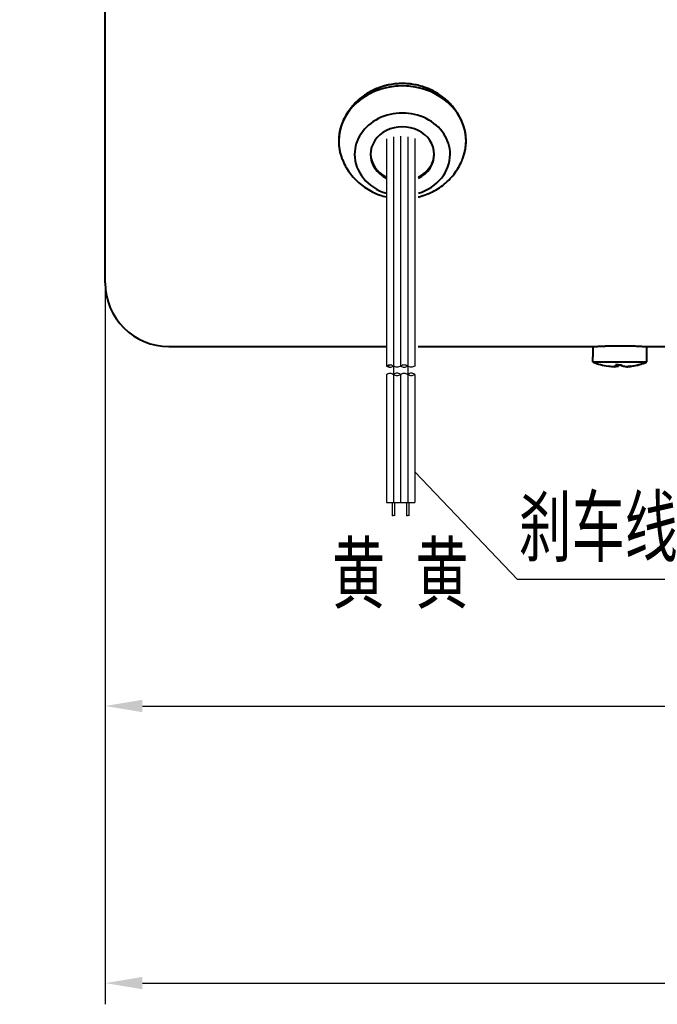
# Model space of a CAD drawing. Header units: inches. Extents: x -753 to 5070, y -3075 to 1581.
# Tile 163 of 178: x 4519 to 4579, y 333 to 426. Entities that reach past the tile are written whole.
import ezdxf

# ---------------------------------------------------------------- set-up
doc = ezdxf.new("R2010")
doc.units = ezdxf.units.IN
doc.header["$LTSCALE"] = 10
doc.header["$MEASUREMENT"] = 0
doc.linetypes.add('CENTER', pattern=[10.16, 6.35, -1.27, 1.27, -1.27])
for name, color, linetype in [('1轮廓实线层', 7, 'Continuous'), ('2细线层', 4, 'Continuous'), ('3中心线层', 1, 'CENTER'), ('5剖面线层', 2, 'Continuous'), ('6文字层', 3, 'Continuous'), ('7标注层', 4, 'Continuous')]:
    doc.layers.add(name, color=color, linetype=linetype)
doc.layers.add('图层2', color=4, linetype='Continuous', lineweight=40)
doc.styles.add('PC_TEXTSTYLE', font='isocp.shx', dxfattribs={"width": 0.8, "bigfont": 'HZFS.SHX'})
doc.styles.add('TH_GBDIM', font='romans.shx', dxfattribs={"width": 0.8, "bigfont": 'gbcbig.shx'})
doc.dimstyles.new('TH_GBDIM', dxfattribs={"dimtxt": 3.5, "dimasz": 2.5, "dimexe": 2, "dimexo": 0, "dimgap": 1, "dimtad": 1, "dimdec": 4, "dimdsep": 46, "dimtxsty": 'TH_GBDIM', "dimcen": 0.09, "dimclrd": 4, "dimclre": 4, "dimclrt": 3, "dimadec": 0, "dimazin": 0, "dimtfac": 1, "dimtdec": 4, "dimtmove": 0, "dimatfit": 3, "dimfxl": 1, "dimtzin": 0, "dimarcsym": 0})

# ---------------------------------------------------------------- blocks, each defined once
blk = doc.blocks.new('*D592')
at = {"layer": '7标注层', "color": 4, "lineweight": -2, "transparency": 16777216}
for p, q in [((4526.751, 452.54), (4526.751, 333.359)), ((4778.75, 452.54), (4778.75, 333.359)), ((4530.251, 335.359), (4775.25, 335.359))]:
    blk.add_line(p, q, dxfattribs=at)
at = {"layer": '7标注层', "color": 4, "transparency": 16777216}
for points in [[(4530.251, 335.942), (4530.251, 334.775), (4526.751, 335.359)], [(4775.25, 335.942), (4775.25, 334.775), (4778.75, 335.359)]]:
    blk.add_solid(points, dxfattribs=at)
at = {"layer": 'Defpoints', "color": 0, "transparency": 16777216}
for p in [(4526.751, 452.54), (4778.75, 452.54), (4778.75, 335.359)]:
    blk.add_point(p, dxfattribs=at)
at = {"layer": '7标注层', "color": 3, "transparency": 16777216, "insert": (4655.75, 339.109), "char_height": 5.5, "attachment_point": 5, "style": 'TH_GBDIM'}
blk.add_mtext('252', dxfattribs=at)
blk = doc.blocks.new('*D593')
at = {"layer": '7标注层', "color": 4, "lineweight": -2, "transparency": 16777216}
for p, q in [((4658.751, 474.115), (4658.751, 359.481)), ((4526.751, 452.54), (4526.751, 359.481)), ((4530.251, 361.481), (4655.251, 361.481))]:
    blk.add_line(p, q, dxfattribs=at)
at = {"layer": '7标注层', "color": 4, "transparency": 16777216}
for points in [[(4530.251, 362.064), (4530.251, 360.897), (4526.751, 361.481)], [(4655.251, 362.064), (4655.251, 360.897), (4658.751, 361.481)]]:
    blk.add_solid(points, dxfattribs=at)
at = {"layer": 'Defpoints', "color": 0, "transparency": 16777216}
for p in [(4658.751, 474.115), (4526.751, 452.54), (4658.751, 361.481)]:
    blk.add_point(p, dxfattribs=at)
at = {"layer": '7标注层', "color": 3, "transparency": 16777216, "insert": (4595.001, 365.231), "char_height": 5.5, "attachment_point": 5, "style": 'TH_GBDIM'}
blk.add_mtext('132', dxfattribs=at)

msp = doc.modelspace()

# ---------------------------------------------------------------- hatches: boundary and pattern name
at = {"layer": '5剖面线层'}
h = msp.add_hatch(dxfattribs=at)
h.set_pattern_fill('ANSI31', color=256, scale=0.444444, angle=90, style=0)
h.set_pattern_definition([(45, (4450.68, 282.7603), (0.997805, -0.997805), [])])
edge = h.paths.add_edge_path()
edge.add_spline(control_points=[(4553.917, 393.525), (4553.806, 393.581), (4553.584, 393.692), (4553.362, 393.581), (4553.251, 393.525)], knot_values=[0, 0, 0, 0, 0.351364, 0.702728, 0.702728, 0.702728, 0.702728], degree=3, periodic=0)
edge.add_spline(control_points=[(4553.251, 393.525), (4553.362, 393.47), (4553.584, 393.359), (4553.806, 393.47), (4553.917, 393.525)], knot_values=[0, 0, 0, 0, 0.351364, 0.702728, 0.702728, 0.702728, 0.702728], degree=3, periodic=0)
h = msp.add_hatch(dxfattribs=at)
h.set_pattern_fill('ANSI31', color=256, scale=0.444444, angle=90, style=0)
h.set_pattern_definition([(45, (4449.3467, 282.7603), (0.997805, -0.997805), [])])
edge = h.paths.add_edge_path()
edge.add_spline(control_points=[(4555.251, 392.748), (4555.362, 392.692), (4555.584, 392.581), (4555.806, 392.692), (4555.917, 392.748)], knot_values=[0, 0, 0, 0, 0.351364, 0.702728, 0.702728, 0.702728, 0.702728], degree=3, periodic=0)
edge.add_spline(control_points=[(4555.917, 392.748), (4555.806, 392.803), (4555.584, 392.914), (4555.362, 392.803), (4555.251, 392.748)], knot_values=[0, 0, 0, 0, 0.351364, 0.702728, 0.702728, 0.702728, 0.702728], degree=3, periodic=0)

# ---------------------------------------------------------------- linework, layer by layer
at = {"color": 4}
msp.add_line((4582.066, 373.411), (4565.597, 373.411), dxfattribs=at)
at = {"layer": '1轮廓实线层'}
for p, q in [((4553.251, 414.961), (4553.251, 393.525)), ((4554.584, 415.19), (4554.584, 393.525)), ((4555.917, 414.983), (4555.917, 393.525)), ((4553.251, 392.748), (4553.251, 380.677)), ((4554.584, 392.748), (4554.584, 380.677)), ((4555.917, 392.748), (4555.917, 380.677)), ((4553.251, 380.677), (4555.917, 380.677)), ((4553.794, 380.677), (4553.794, 379.419)), ((4554.017, 380.677), (4554.017, 379.419)), ((4555.143, 380.677), (4555.143, 379.419)), ((4555.365, 380.677), (4555.365, 379.419))]:
    msp.add_line(p, q, dxfattribs=at)
for points in [[(4553.917, 393.525), (4553.584, 393.637), (4553.251, 393.525)], [(4555.251, 393.525), (4554.917, 393.637), (4554.584, 393.525)], [(4553.251, 393.525), (4553.584, 393.414), (4553.917, 393.525)], [(4553.251, 392.748), (4553.584, 392.859), (4553.917, 392.748)], [(4554.584, 393.525), (4554.251, 393.414), (4553.917, 393.525)], [(4554.584, 392.748), (4554.251, 392.859), (4553.917, 392.748)], [(4553.917, 392.748), (4554.251, 392.637), (4554.584, 392.748)], [(4554.584, 393.525), (4554.917, 393.414), (4555.251, 393.525)], [(4554.584, 392.748), (4554.917, 392.859), (4555.251, 392.748)], [(4555.917, 393.525), (4555.584, 393.414), (4555.251, 393.525)], [(4555.917, 392.748), (4555.584, 392.859), (4555.251, 392.748)], [(4555.251, 392.748), (4555.584, 392.637), (4555.917, 392.748)]]:
    msp.add_spline(points, degree=3, dxfattribs=at)
at = {"layer": '2细线层'}
for points in [[(4554.017, 379.419), (4553.911, 379.442), (4553.814, 379.397), (4553.794, 379.419)], [(4555.365, 379.419), (4555.259, 379.442), (4555.162, 379.397), (4555.143, 379.419)]]:
    msp.add_spline(points, degree=3, dxfattribs=at)
at = {"layer": '3中心线层'}
for p, q in [((4553.917, 415.132), (4553.917, 388.492)), ((4555.251, 415.142), (4555.251, 388.492)), ((4553.917, 393.525), (4553.917, 380.677)), ((4555.251, 393.525), (4555.251, 380.677))]:
    msp.add_line(p, q, dxfattribs=at)
at = {"layer": '7标注层'}
msp.add_lwpolyline([(4555.917, 383.554), (4565.597, 373.411)], dxfattribs=at)
at = {"layer": '图层2', "color": 0}
for p, q in [((4526.751, 401.365), (4526.751, 466.865)), ((4532.751, 395.365), (4553.251, 395.365)), ((4556.251, 395.365), (4572.701, 395.365)), ((4572.701, 395.365), (4572.701, 394.39)), ((4577.769, 395.365), (4579.751, 395.365)), ((4577.801, 394.39), (4577.801, 395.367)), ((4572.703, 394.39), (4572.701, 394.39)), ((4572.703, 393.915), (4572.703, 394.39)), ((4572.703, 393.915), (4577.745, 393.915)), ((4577.745, 394.39), (4577.745, 393.915)), ((4577.801, 394.39), (4577.745, 394.39)), ((4577.798, 393.915), (4577.798, 394.39))]:
    msp.add_line(p, q, dxfattribs=at)
msp.add_arc((4532.751, 401.365), 6, 180, 270, dxfattribs=at)
for centre, major_axis, ratio, start_param, end_param in [((4554.751, 414.74), (-6, 0), 0.866025, 3.141593, 6.283185), ((4554.751, 414.74), (6, 0), 0.866025, 0, 3.141593), ((4554.751, 414.74), (6, 0), 0.866025, 0, 3.141593), ((4554.751, 413.49), (4.5, 0), 0.866025, 0, 3.141593), ((4554.751, 413.49), (4.5, 0), 0.866025, 0, 3.141593), ((4554.751, 413.49), (3, 0), 0.866025, 0, 3.141593), ((4554.751, 413.49), (3, 0), 0.866025, 0, 3.141593), ((4554.751, 414.74), (-6, 0), 0.866025, 0, 0.318823), ((4554.751, 414.74), (6, 0), 0.866025, 3.141593, 3.438277), ((4554.751, 414.74), (6, 0), 0.866025, 3.141593, 3.438277), ((4554.751, 414.74), (-6, 0), 0.866025, 2.795036, 3.141593), ((4554.751, 414.74), (6, 0), 0.866025, 5.985618, 6.283185), ((4554.751, 414.74), (6, 0), 0.866025, 5.985618, 6.283185), ((4554.751, 413.49), (4.5, 0), 0.866025, 3.141593, 4.371624), ((4554.751, 413.49), (4.5, 0), 0.866025, 3.141593, 4.371624), ((4554.751, 413.59), (-3, 0), 0.866025, 0.01934, 1.039573), ((4554.751, 413.49), (3, 0), 0.866025, 3.141593, 4.182245), ((4554.751, 413.49), (3, 0), 0.866025, 3.141593, 4.182245), ((4554.751, 413.49), (4.5, 0), 0.866025, 5.056295, 6.283185), ((4554.751, 413.49), (4.5, 0), 0.866025, 5.056295, 6.283185), ((4554.751, 413.49), (3, 0), 0.866025, 5.243613, 6.283185), ((4554.751, 413.49), (3, 0), 0.866025, 5.243613, 6.283185), ((4554.751, 413.59), (-3, 0), 0.866025, 2.102707, 3.12235), ((4575.224, 400.165), (0, 6.742), 0.996514, 2.756944, 2.980879), ((4575.434, 398.325), (6.081, 0.606), 0.764193, 4.58149, 4.628733), ((4575.224, 400.165), (0, 6.742), 0.996514, 3.301833, 3.526241), ((4575.277, 400.165), (0, -6.742), 0.996514, 0.163379, 0.384649)]:
    msp.add_ellipse(centre, major_axis=major_axis, ratio=ratio, start_param=start_param, end_param=end_param, dxfattribs=at)
for points, knots in [([(4560.751, 414.74), (4560.751, 414.909), (4560.741, 415.08), (4560.717, 415.296), (4560.711, 415.339), (4560.699, 415.425), (4560.679, 415.554), (4560.654, 415.681), (4560.596, 415.936), (4560.501, 416.272), (4560.369, 416.601), (4560.255, 416.845), (4560.215, 416.926), (4560.131, 417.087), (4560.086, 417.167), (4559.947, 417.401), (4559.745, 417.705), (4559.512, 417.992), (4559.326, 418.199), (4559.262, 418.267), (4559.163, 418.368), (4559.129, 418.401), (4559.061, 418.467), (4559.027, 418.499), (4558.852, 418.66), (4558.707, 418.782), (4558.404, 419.012), (4558.247, 419.12), (4557.923, 419.322), (4557.755, 419.416), (4557.538, 419.524), (4557.494, 419.546), (4557.406, 419.587), (4557.361, 419.608), (4557.227, 419.667), (4557.137, 419.704), (4556.865, 419.81), (4556.496, 419.934), (4556.116, 420.024), (4555.828, 420.078), (4555.731, 420.094), (4555.584, 420.115), (4555.535, 420.121), (4555.437, 420.132), (4555.387, 420.138), (4555.141, 420.16), (4554.945, 420.169), (4554.553, 420.169), (4554.357, 420.16), (4553.968, 420.124), (4553.773, 420.097), (4553.531, 420.051), (4553.482, 420.042), (4553.385, 420.021), (4553.241, 419.989), (4553.099, 419.952), (4552.817, 419.871), (4552.449, 419.747), (4552.095, 419.59), (4551.835, 419.46), (4551.749, 419.415), (4551.622, 419.343), (4551.58, 419.319), (4551.496, 419.27), (4551.455, 419.245), (4551.251, 419.117), (4551.093, 419.009), (4550.792, 418.779), (4550.647, 418.658), (4550.37, 418.404), (4550.238, 418.27), (4550.082, 418.095), (4550.051, 418.06), (4549.99, 417.989), (4549.901, 417.881), (4549.816, 417.772), (4549.653, 417.55), (4549.452, 417.246), (4549.284, 416.928), (4549.171, 416.684), (4549.135, 416.601), (4549.069, 416.435), (4549.038, 416.351), (4548.952, 416.1), (4548.857, 415.764), (4548.799, 415.424), (4548.77, 415.168), (4548.763, 415.083), (4548.756, 414.954), (4548.754, 414.911), (4548.751, 414.826), (4548.751, 414.782), (4548.751, 414.74)], [0, 0, 0, 0, 0.03125, 0.03125, 0.039063, 0.039063, 0.046875, 0.0625, 0.0625, 0.09375, 0.125, 0.125, 0.140625, 0.140625, 0.15625, 0.15625, 0.1875, 0.21875, 0.21875, 0.234375, 0.234375, 0.242188, 0.242188, 0.25, 0.25, 0.28125, 0.28125, 0.3125, 0.3125, 0.34375, 0.34375, 0.351563, 0.351563, 0.359375, 0.359375, 0.375, 0.375, 0.40625, 0.4375, 0.4375, 0.453125, 0.453125, 0.460938, 0.460938, 0.46875, 0.46875, 0.5, 0.5, 0.53125, 0.53125, 0.5625, 0.5625, 0.570313, 0.570313, 0.578125, 0.59375, 0.59375, 0.625, 0.65625, 0.65625, 0.671875, 0.671875, 0.679688, 0.679688, 0.6875, 0.6875, 0.71875, 0.71875, 0.75, 0.75, 0.78125, 0.78125, 0.789063, 0.789063, 0.796875, 0.8125, 0.8125, 0.84375, 0.875, 0.875, 0.890625, 0.890625, 0.90625, 0.90625, 0.9375, 0.96875, 0.96875, 0.984375, 0.984375, 0.992188, 0.992188, 1, 1, 1, 1]), ([(4549.022, 413.225), (4549.044, 413.148), (4549.142, 412.849), (4549.39, 412.354), (4549.77, 411.754), (4550.226, 411.205), (4550.747, 410.712), (4551.329, 410.283), (4551.963, 409.923), (4552.607, 409.652), (4553.045, 409.522), (4553.249, 409.472)], [0, 0, 0, 0, 0.040502, 0.16103, 0.281655, 0.402618, 0.524135, 0.646383, 0.769487, 0.893513, 1, 1, 1, 1]), ([(4549.022, 413.225), (4549.044, 413.148), (4549.142, 412.849), (4549.39, 412.354), (4549.77, 411.754), (4550.226, 411.205), (4550.747, 410.712), (4551.329, 410.283), (4551.963, 409.923), (4552.607, 409.652), (4553.045, 409.522), (4553.249, 409.472)], [0, 0, 0, 0, 0.040502, 0.16103, 0.281655, 0.402618, 0.524135, 0.646383, 0.769487, 0.893513, 1, 1, 1, 1]), ([(4556.252, 409.472), (4556.282, 409.479), (4556.559, 409.549), (4557.073, 409.716), (4557.764, 410.038), (4558.408, 410.442), (4558.994, 410.922), (4559.511, 411.469), (4559.948, 412.073), (4560.273, 412.661), (4560.424, 413.053), (4560.478, 413.219)], [0, 0, 0, 0, 0.016012, 0.144558, 0.273294, 0.401966, 0.5303, 0.658031, 0.784935, 0.91086, 1, 1, 1, 1]), ([(4556.252, 409.472), (4556.282, 409.479), (4556.559, 409.549), (4557.073, 409.716), (4557.764, 410.038), (4558.408, 410.442), (4558.994, 410.922), (4559.511, 411.469), (4559.948, 412.073), (4560.273, 412.661), (4560.424, 413.053), (4560.478, 413.219)], [0, 0, 0, 0, 0.016012, 0.144558, 0.273294, 0.401966, 0.5303, 0.658031, 0.784935, 0.91086, 1, 1, 1, 1]), ([(4572.701, 395.365), (4572.701, 395.365), (4572.709, 395.365), (4572.746, 395.367), (4572.786, 395.37), (4572.816, 395.372), (4572.823, 395.372), (4572.836, 395.373), (4572.843, 395.374), (4572.864, 395.375), (4572.879, 395.376), (4572.927, 395.379), (4572.998, 395.383), (4573.084, 395.388), (4573.153, 395.392), (4573.189, 395.394), (4573.227, 395.396), (4573.253, 395.397), (4573.266, 395.398), (4573.333, 395.401), (4573.445, 395.407), (4573.629, 395.415), (4573.763, 395.42), (4573.868, 395.424), (4573.903, 395.425), (4573.975, 395.428), (4574.012, 395.429), (4574.122, 395.432), (4574.273, 395.436), (4574.429, 395.44), (4574.549, 395.442), (4574.589, 395.443), (4574.671, 395.444), (4574.712, 395.445), (4574.835, 395.446), (4575, 395.448), (4575.249, 395.449), (4575.416, 395.448), (4575.52, 395.448), (4575.541, 395.447), (4575.583, 395.447), (4575.645, 395.447), (4575.707, 395.446), (4575.83, 395.444), (4575.991, 395.442), (4576.148, 395.438), (4576.264, 395.435), (4576.302, 395.434), (4576.359, 395.433), (4576.378, 395.432), (4576.415, 395.431), (4576.508, 395.428), (4576.669, 395.423), (4576.869, 395.415), (4576.993, 395.409), (4577.083, 395.405), (4577.112, 395.404), (4577.168, 395.401), (4577.195, 395.4), (4577.274, 395.396), (4577.373, 395.39), (4577.459, 395.386), (4577.518, 395.382), (4577.537, 395.381), (4577.573, 395.379), (4577.59, 395.378), (4577.638, 395.375), (4577.694, 395.371), (4577.735, 395.369), (4577.759, 395.367), (4577.77, 395.367), (4577.779, 395.366), (4577.784, 395.366), (4577.786, 395.365), (4577.796, 395.365), (4577.801, 395.365), (4577.801, 395.365), (4577.801, 395.365)], [0, 0, 0, 0, 0.031247, 0.062494, 0.093741, 0.093741, 0.101553, 0.101553, 0.109365, 0.109365, 0.124988, 0.124988, 0.156235, 0.187482, 0.187482, 0.203106, 0.210918, 0.210918, 0.218729, 0.218729, 0.249977, 0.281224, 0.312471, 0.312471, 0.328094, 0.328094, 0.343718, 0.343718, 0.374965, 0.406212, 0.406212, 0.421835, 0.421835, 0.437459, 0.437459, 0.468706, 0.499953, 0.5312, 0.5312, 0.539012, 0.539012, 0.546824, 0.562447, 0.562447, 0.593694, 0.624941, 0.624941, 0.640565, 0.640565, 0.648377, 0.648377, 0.656188, 0.687436, 0.718683, 0.74993, 0.74993, 0.765553, 0.765553, 0.781177, 0.781177, 0.812424, 0.843671, 0.843671, 0.859294, 0.859294, 0.874918, 0.874918, 0.906165, 0.937412, 0.937412, 0.953036, 0.960847, 0.960847, 0.968659, 0.968659, 0.999906, 1, 1, 1, 1]), ([(4574.904, 393.527), (4574.853, 393.511), (4574.803, 393.498), (4574.706, 393.477), (4574.658, 393.47), (4574.611, 393.466)], [0, 0, 0, 0, 0.5, 0.5, 1, 1, 1, 1]), ([(4574.715, 393.467), (4574.78, 393.471), (4574.845, 393.479), (4574.977, 393.5), (4575.044, 393.514), (4575.11, 393.532)], [0, 0, 0, 0, 0.5, 0.5, 1, 1, 1, 1]), ([(4575.787, 393.466), (4575.722, 393.471), (4575.657, 393.478), (4575.525, 393.499), (4575.459, 393.513), (4575.392, 393.53)], [0, 0, 0, 0, 0.5, 0.5, 1, 1, 1, 1]), ([(4576.296, 393.508), (4576.212, 393.498), (4576.128, 393.489), (4575.958, 393.475), (4575.873, 393.469), (4575.787, 393.466)], [0, 0, 0, 0, 0.5, 0.5, 1, 1, 1, 1])]:
    msp.add_open_spline(points, degree=3, knots=knots, dxfattribs=at)
for points, degree in [([(4574.821, 393.641), (4574.847, 393.596), (4574.874, 393.558), (4574.904, 393.527)], 3), ([(4575.099, 393.639), (4575.007, 393.638), (4574.914, 393.638), (4574.821, 393.641)], 3), ([(4574.918, 393.639), (4574.904, 393.527)], 1), ([(4575.12, 393.688), (4575.11, 393.532)], 1), ([(4575.383, 393.688), (4575.392, 393.53)], 1), ([(4575.392, 393.53), (4575.392, 393.561), (4575.391, 393.599), (4575.387, 393.644)], 3), ([(4574.611, 393.466), (4574.455, 393.473), (4574.301, 393.487), (4574.149, 393.509)], 3), ([(4575.891, 393.467), (4576.052, 393.474), (4576.212, 393.489), (4576.37, 393.512)], 3)]:
    msp.add_open_spline(points, degree=degree, dxfattribs=at)

# ---------------------------------------------------------------- texts
at = {"layer": '6文字层', "insert": (4365.219, 402.419), "char_height": 7.04396, "width": 122.53347, "attachment_point": 1, "style": 'PC_TEXTSTYLE'}
msp.add_mtext('{\\C3;输出转矩N.m(允许最大输出扭矩8N.m)}', dxfattribs=at)
at = {"layer": '6文字层', "color": 7, "char_height": 6.25, "width": 37.44259, "attachment_point": 1, "style": 'PC_TEXTSTYLE'}
for s, insert in [('{\\C3;刹车线}', (4565.702, 381.305)), ('{\\C3;黄 黄}', (4548.119, 376.922))]:
    msp.add_mtext(s, dxfattribs=dict(at, insert=insert))

# ---------------------------------------------------------------- dimensions: what is measured, and where the dimension line sits
at = {"layer": '7标注层'}
for base, p2, picture, middle in [((4658.751, 361.481), (4658.751, 474.115), '*D593', (4595.001, 361.481)), ((4778.75, 335.359), (4778.75, 452.54), '*D592', (4655.75, 335.359))]:
    dim = msp.add_linear_dim(base=base, p1=(4526.751, 452.54), p2=p2, dimstyle='TH_GBDIM', override={"dimtxt": 5.5, "dimasz": 3.5, "dimdec": 1, "dimadec": 1}, dxfattribs=at)
    dim.commit()
    dim.dimension.update_dxf_attribs({"geometry": picture, "text_midpoint": middle, "dimtype": 160})

doc.saveas('drawing.dxf')
